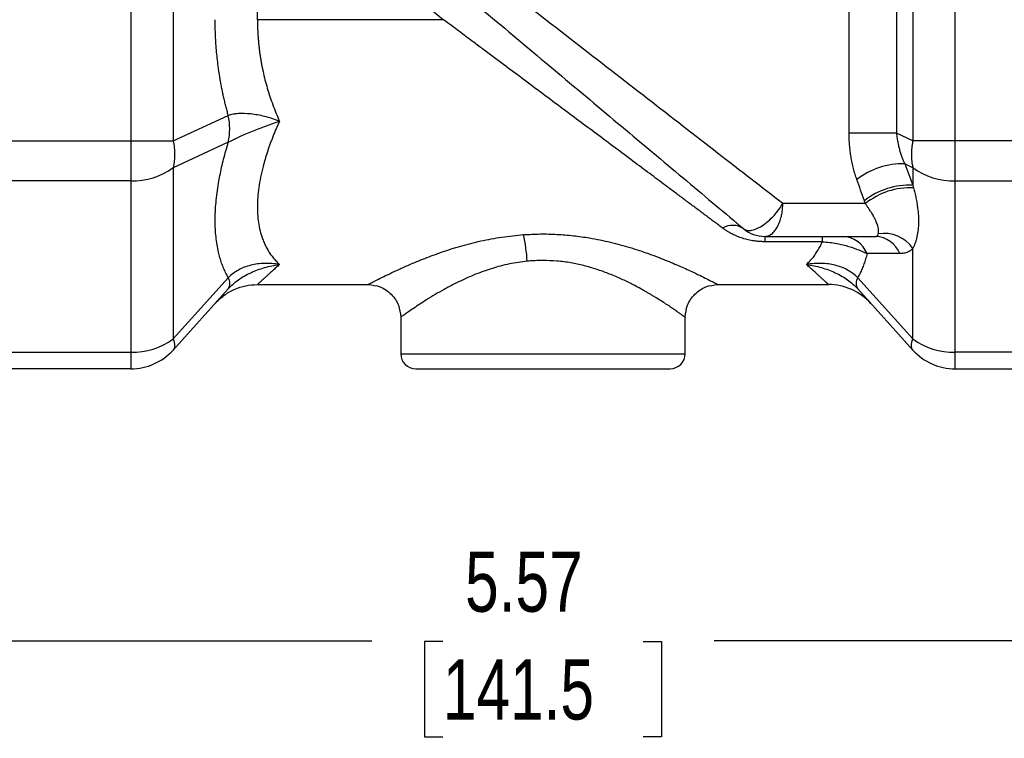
# Model space of a CAD drawing. Header units: inches. Extents: x 0 to 22, y 0 to 17.
# Tile 3 of 12: x 2.4 to 6.5, y 3.8 to 6.8. Entities that reach past the tile are written whole.
import ezdxf

# ---------------------------------------------------------------- set-up
doc = ezdxf.new("R2010")
doc.units = ezdxf.units.IN
doc.header["$LTSCALE"] = 2
doc.header["$MEASUREMENT"] = 0
doc.linetypes.add('SLD-Solid', pattern=[0])
doc.layers.add('DIMENSIONS', color=140, linetype='SLD-Solid', lineweight=25)
doc.styles.add('SLDTEXTSTYLE0', font='TXT', dxfattribs={"width": 0.75})
doc.dimstyles.new('SLDDIMSTYLE0', dxfattribs={"dimtxt": 0.25, "dimasz": 0.3, "dimexe": 0, "dimexo": 0.0625, "dimgap": 0.0625, "dimtad": 0, "dimtih": 1, "dimtoh": 1, "dimrnd": 1e-09, "dimzin": 12, "dimdsep": 46, "dimtxsty": 'SLDTEXTSTYLE0', "dimsah": 1, "dimcen": 0.09, "dimadec": 0, "dimazin": 3, "dimtfac": 1, "dimtofl": 0, "dimtmove": 0, "dimatfit": 3, "dimfxl": 0, "dimfrac": 2, "dimtolj": 1, "dimtzin": 12, "dimarcsym": 0})

# ---------------------------------------------------------------- blocks, each defined once
blk = doc.blocks.new('_D')
at = {"layer": 'DIMENSIONS'}
for p, q in [((1.806, 5.3753), (1.806, 3.9805)), ((7.377, 5.3753), (7.377, 3.9805)), ((1.806, 4.2305), (3.8804, 4.2305)), ((4.1759, 4.2286), (4.0997, 4.2286)), ((4.0997, 4.2286), (4.0997, 3.8317)), ((5.0071, 4.2286), (5.0833, 4.2286)), ((5.0833, 4.2286), (5.0833, 3.8317)), ((7.377, 4.2305), (5.3026, 4.2305)), ((4.0997, 3.8317), (4.1759, 3.8317)), ((5.0833, 3.8317), (5.0071, 3.8317))]:
    blk.add_line(p, q, dxfattribs=at)
for points in [[(1.806, 4.2305), (2.106, 4.1705), (2.106, 4.2905)], [(7.377, 4.2305), (7.077, 4.2905), (7.077, 4.1705)]]:
    blk.add_solid(points, dxfattribs=at)
at = {"layer": 'DIMENSIONS', "char_height": 0.25, "attachment_point": 1, "style": 'SLDTEXTSTYLE0'}
for s, insert in [('5.57', (4.2682, 4.6016)), ('141.5', (4.1759, 4.154))]:
    blk.add_mtext(s, dxfattribs=dict(at, insert=insert))
blk = doc.blocks.new('_D_1')
at = {"layer": 'DIMENSIONS'}
for p, q in [((4.858, 11.3942), (9.1408, 11.3942)), ((8.8908, 11.3942), (8.8908, 8.8267)), ((8.4751, 8.3753), (8.399, 8.3753)), ((8.399, 8.3753), (8.399, 7.9784)), ((9.3064, 8.3753), (9.3825, 8.3753)), ((9.3825, 8.3753), (9.3825, 7.9784)), ((8.399, 7.9784), (8.4751, 7.9784)), ((9.3825, 7.9784), (9.3064, 7.9784)), ((8.8908, 5.3602), (8.8908, 7.9276)), ((7.361, 5.3602), (9.1408, 5.3602))]:
    blk.add_line(p, q, dxfattribs=at)
for points in [[(8.8908, 11.3942), (8.8308, 11.0942), (8.9508, 11.0942)], [(8.8908, 5.3602), (8.9508, 5.6602), (8.8308, 5.6602)]]:
    blk.add_solid(points, dxfattribs=at)
at = {"layer": 'DIMENSIONS', "char_height": 0.25, "attachment_point": 1, "style": 'SLDTEXTSTYLE0'}
for s, insert in [('6.03', (8.5675, 8.7483)), ('153.3', (8.4751, 8.3006))]:
    blk.add_mtext(s, dxfattribs=dict(at, insert=insert))

msp = doc.modelspace()

# ---------------------------------------------------------------- linework, layer by layer
for p, q in [((2.8809, 7.9939), (2.8809, 6.3073)), ((6.3021, 6.3073), (6.3021, 7.9939)), ((3.0563, 7.9487), (3.0563, 6.3073)), ((5.8621, 6.3386), (5.8621, 7.9487)), ((6.0586, 7.9487), (6.0586, 6.3386)), ((6.1267, 7.9487), (6.1267, 6.3073)), ((3.4062, 7.458), (4.1783, 6.8102)), ((3.4062, 6.8102), (3.4062, 7.458)), ((4.1783, 6.8102), (3.4062, 6.8102)), ((3.0563, 6.3073), (3.2853, 6.4127)), ((6.0586, 6.3386), (5.8621, 6.3386)), ((6.1267, 6.3073), (6.0586, 6.3386)), ((1.922, 6.3073), (2.8809, 6.3073)), ((2.8809, 6.3073), (3.0563, 6.3073)), ((2.8809, 6.3073), (2.8809, 6.1404)), ((3.2853, 6.301), (3.0563, 6.1956)), ((6.3021, 6.3073), (6.1267, 6.3073)), ((7.261, 6.3073), (6.3021, 6.3073)), ((6.3021, 6.1404), (6.3021, 6.3073)), ((3.0563, 6.1956), (3.0563, 5.4845)), ((6.1267, 6.1956), (6.093, 6.2111)), ((6.1267, 6.1956), (6.1267, 6.1225)), ((2.8809, 6.1404), (1.922, 6.1404)), ((2.8809, 6.1404), (2.8809, 5.4293)), ((6.3021, 6.1404), (7.261, 6.1404)), ((6.3021, 5.4293), (6.3021, 6.1404)), ((5.9297, 6.0462), (5.5867, 6.0462)), ((5.512, 5.9102), (5.512, 5.8882)), ((5.7507, 5.8882), (5.512, 5.8882)), ((5.7507, 5.9102), (5.7507, 5.8882)), ((6.1267, 5.4845), (6.1267, 5.8595)), ((6.073, 5.8385), (5.9367, 5.8385)), ((3.0563, 5.4845), (3.2853, 5.7388)), ((5.8977, 5.7388), (6.1267, 5.4845)), ((3.2853, 5.6926), (3.0563, 5.4382)), ((3.4062, 5.7102), (3.8656, 5.7102)), ((5.3174, 5.7102), (5.7768, 5.7102)), ((6.1267, 5.4382), (5.8977, 5.6926)), ((4.001, 5.5747), (4.001, 5.4232)), ((5.182, 5.4232), (5.182, 5.5747)), ((1.922, 5.4293), (2.8809, 5.4293)), ((2.8809, 5.4293), (2.8809, 5.3602)), ((4.001, 5.4232), (4.5915, 5.4232)), ((4.5915, 5.4232), (5.182, 5.4232)), ((7.261, 5.4293), (6.3021, 5.4293)), ((6.3021, 5.3602), (6.3021, 5.4293)), ((2.8809, 5.3602), (1.922, 5.3602)), ((6.3021, 5.3602), (7.261, 5.3602))]:
    msp.add_line(p, q)
for centre, radius, start, end in [((3.0311, 6.3568), 0.2602, 347.6103, 12.3897), ((2.887, 6.4272), 0.2868, 268.7816, 306.1689), ((6.0823, 5.9045), 0.3068, 88.009, 127.8474), ((6.296, 6.4272), 0.2868, 233.8311, 271.2184), ((6.1112, 5.824), 0.2988, 87.0302, 128.4335), ((6.1156, 5.817), 0.2951, 87.2942, 129.0571), ((5.3786, 5.8737), 0.0823, 56.0543, 120.2643), ((5.512, 6.0462), 0.136, 230, 270), ((3.7123, 5.7522), 0.8157, 3.8504, 11.6818), ((5.8309, 5.7964), 0.1139, 21.7118, 87.6187), ((5.9672, 5.7964), 0.1139, 21.7118, 87.6187), ((6.0082, 5.7804), 0.1424, 33.7202, 100.0272), ((3.2452, 5.7157), 0.0463, 330.0125, 29.9875), ((5.9378, 5.7157), 0.0463, 150.0125, 209.9875), ((5.7768, 5.4742), 0.236, 42, 90), ((2.887, 5.7161), 0.2868, 268.7816, 306.1689), ((6.296, 5.7161), 0.2868, 233.8311, 271.2184), ((2.8809, 5.5962), 0.236, 270, 318), ((6.3021, 5.5962), 0.236, 222, 270), ((4.064, 5.4232), 0.063, 180, 270), ((5.119, 5.4232), 0.063, 270, 0)]:
    msp.add_arc(centre, radius, start, end)
for points, knots in [([(5.5867, 6.0462), (5.501, 6.1127), (5.4105, 6.1829), (5.2225, 6.3288), (5.125, 6.4045), (4.9258, 6.5591), (4.8241, 6.638), (4.6194, 6.7968), (4.5165, 6.8767), (4.3123, 7.0352), (4.2111, 7.1138), (4.0132, 7.2673), (3.9166, 7.3423), (3.7308, 7.4865), (3.6416, 7.5557), (3.4732, 7.6864), (3.3939, 7.7479), (3.3208, 7.8047)], [0, 0, 0, 0, 0.125, 0.125, 0.25, 0.25, 0.375, 0.375, 0.5, 0.5, 0.625, 0.625, 0.75, 0.75, 0.875, 0.875, 1, 1, 1, 1]), ([(3.4156, 7.6276), (3.484, 7.5703), (3.5571, 7.5089), (3.7109, 7.3799), (3.7915, 7.3122), (3.9583, 7.1723), (4.0444, 7.1), (4.2199, 6.9528), (4.3092, 6.8778), (4.4888, 6.7272), (4.579, 6.6514), (4.7581, 6.5012), (4.8469, 6.4266), (5.0209, 6.2807), (5.106, 6.2093), (5.2702, 6.0715), (5.3494, 6.0051), (5.4245, 5.942)], [0, 0, 0, 0, 0.125, 0.125, 0.25, 0.25, 0.375, 0.375, 0.5, 0.5, 0.625, 0.625, 0.75, 0.75, 0.875, 0.875, 1, 1, 1, 1]), ([(3.2853, 6.4127), (3.2835, 6.4191), (3.28, 6.4319), (3.275, 6.4513), (3.2702, 6.4708), (3.2657, 6.4904), (3.2615, 6.51), (3.2576, 6.5297), (3.2539, 6.5494), (3.2505, 6.5692), (3.2474, 6.5891), (3.2438, 6.6135), (3.2402, 6.6424), (3.2368, 6.6758), (3.2341, 6.7093), (3.2322, 6.7429), (3.231, 6.7765), (3.2309, 6.7989), (3.2308, 6.8102)], [0, 0, 0, 0, 0.05113, 0.102056, 0.152798, 0.203373, 0.253802, 0.304102, 0.354295, 0.404398, 0.454431, 0.504415, 0.58747, 0.670217, 0.752749, 0.835161, 0.917546, 1, 1, 1, 1]), ([(3.4062, 6.8102), (3.4062, 6.8046), (3.4063, 6.7936), (3.4067, 6.777), (3.4074, 6.7604), (3.4083, 6.7439), (3.4096, 6.7273), (3.4111, 6.7108), (3.4129, 6.6942), (3.4149, 6.6777), (3.4172, 6.6612), (3.4198, 6.6447), (3.4227, 6.6283), (3.4259, 6.6119), (3.4306, 6.5893), (3.4374, 6.5604), (3.4469, 6.5257), (3.4577, 6.4911), (3.4698, 6.4568), (3.483, 6.4226), (3.4928, 6.4004), (3.4978, 6.3892)], [0, 0, 0, 0, 0.0372665, 0.0745618, 0.111896, 0.1492793, 0.1867216, 0.2242331, 0.2618236, 0.299503, 0.3372813, 0.3751681, 0.413173, 0.4513058, 0.4895758, 0.5719957, 0.6553635, 0.7397658, 0.8252863, 0.9120054, 1, 1, 1, 1]), ([(5.3371, 5.9448), (5.332, 5.9486), (5.3218, 5.9562), (5.3061, 5.9679), (5.2901, 5.9799), (5.2736, 5.9922), (5.2567, 6.0048), (5.2394, 6.0178), (5.2216, 6.031), (5.2035, 6.0445), (5.185, 6.0584), (5.166, 6.0725), (5.1467, 6.087), (5.1269, 6.1017), (5.0925, 6.1274), (5.0419, 6.1652), (4.9732, 6.2166), (4.8997, 6.2714), (4.8006, 6.3455), (4.6688, 6.4438), (4.5365, 6.5427), (4.4246, 6.6262), (4.3559, 6.6775), (4.2948, 6.7231), (4.2406, 6.7636), (4.2004, 6.7936), (4.1783, 6.8102)], [0, 0, 0, 0, 0.015542, 0.03131, 0.047305, 0.063529, 0.079983, 0.096668, 0.113586, 0.130738, 0.148125, 0.165749, 0.183611, 0.201711, 0.220051, 0.27742, 0.337893, 0.40149, 0.468232, 0.591896, 0.73321, 0.796342, 0.867357, 0.901701, 0.945916, 1, 1, 1, 1]), ([(3.4978, 6.3892), (3.4764, 6.3969), (3.4558, 6.4032), (3.4161, 6.4131), (3.3968, 6.4166), (3.36, 6.4206), (3.3427, 6.421), (3.3194, 6.4194), (3.3121, 6.4185), (3.2981, 6.4161), (3.2914, 6.4145), (3.2853, 6.4127)], [0, 0, 0, 0, 0.25, 0.25, 0.5, 0.5, 0.75, 0.75, 0.875, 0.875, 1, 1, 1, 1]), ([(3.2853, 6.301), (3.2914, 6.3045), (3.2981, 6.308), (3.3121, 6.315), (3.3194, 6.3186), (3.3427, 6.3292), (3.36, 6.3365), (3.3968, 6.3514), (3.4161, 6.3589), (3.4558, 6.3739), (3.4764, 6.3815), (3.4978, 6.3892)], [0, 0, 0, 0, 0.125, 0.125, 0.25, 0.25, 0.5, 0.5, 0.75, 0.75, 1, 1, 1, 1]), ([(3.4978, 6.3892), (3.4953, 6.3837), (3.4904, 6.3727), (3.4833, 6.3563), (3.4765, 6.34), (3.4701, 6.3239), (3.464, 6.3079), (3.4581, 6.2921), (3.4526, 6.2765), (3.4474, 6.261), (3.4425, 6.2457), (3.438, 6.2305), (3.4337, 6.2156), (3.423, 6.1756), (3.4102, 6.1124), (3.4042, 6.0311), (3.4102, 5.9574), (3.424, 5.9072), (3.4378, 5.875), (3.4473, 5.8568), (3.458, 5.8395), (3.47, 5.8232), (3.4832, 5.8079), (3.4929, 5.7986), (3.4978, 5.7939)], [0, 0, 0, 0, 0.021875, 0.043588, 0.065145, 0.086551, 0.107809, 0.128924, 0.149903, 0.170749, 0.191467, 0.212064, 0.232544, 0.252912, 0.377369, 0.500007, 0.622642, 0.747103, 0.787947, 0.829259, 0.871081, 0.913452, 0.956413, 1, 1, 1, 1]), ([(5.8941, 6.1468), (5.8928, 6.1505), (5.8903, 6.1578), (5.8867, 6.1691), (5.8833, 6.1805), (5.8802, 6.1921), (5.8773, 6.2039), (5.8747, 6.2159), (5.8723, 6.228), (5.8694, 6.2442), (5.8665, 6.2645), (5.864, 6.289), (5.8624, 6.3137), (5.8622, 6.3303), (5.8621, 6.3386)], [0, 0, 0, 0, 0.062126, 0.124295, 0.186568, 0.249004, 0.311663, 0.374604, 0.437884, 0.501562, 0.625851, 0.750078, 0.874658, 1, 1, 1, 1]), ([(6.0586, 6.3386), (6.059, 6.335), (6.0598, 6.3279), (6.0613, 6.3176), (6.0629, 6.3077), (6.0647, 6.2984), (6.0666, 6.2895), (6.0686, 6.2813), (6.0715, 6.27), (6.0756, 6.2562), (6.0811, 6.24), (6.0868, 6.225), (6.091, 6.2157), (6.093, 6.2111)], [0, 0, 0, 0, 0.08221, 0.16075, 0.235619, 0.30682, 0.374354, 0.438222, 0.498425, 0.63477, 0.763789, 0.885518, 1, 1, 1, 1]), ([(3.0563, 6.3073), (3.0603, 6.2878), (3.0623, 6.2684), (3.0623, 6.2307), (3.0603, 6.2126), (3.0563, 6.1956)], [0, 0, 0, 0, 0.5, 0.5, 1, 1, 1, 1]), ([(3.2853, 5.7388), (3.2835, 5.742), (3.28, 5.7482), (3.275, 5.758), (3.2703, 5.7679), (3.2658, 5.7782), (3.2616, 5.7887), (3.2577, 5.7994), (3.254, 5.8104), (3.2506, 5.8217), (3.2475, 5.8332), (3.2408, 5.8608), (3.2331, 5.907), (3.2297, 5.9762), (3.2331, 6.0509), (3.2415, 6.1144), (3.2505, 6.1636), (3.2576, 6.197), (3.2657, 6.2311), (3.2749, 6.2657), (3.2818, 6.2892), (3.2853, 6.301)], [0, 0, 0, 0, 0.025423, 0.050746, 0.075978, 0.101127, 0.126204, 0.151217, 0.176176, 0.201092, 0.225972, 0.250828, 0.37568, 0.500006, 0.62428, 0.749183, 0.798901, 0.848765, 0.898852, 0.949239, 1, 1, 1, 1]), ([(6.1267, 6.3073), (6.1262, 6.3048), (6.1252, 6.2999), (6.124, 6.2924), (6.1229, 6.2851), (6.1218, 6.2754), (6.1209, 6.2635), (6.1205, 6.2495), (6.1209, 6.2357), (6.122, 6.2221), (6.1238, 6.2087), (6.1257, 6.2), (6.1267, 6.1956)], [0, 0, 0, 0, 0.063984, 0.127429, 0.190486, 0.253312, 0.377082, 0.500017, 0.622953, 0.746722, 0.87258, 1, 1, 1, 1]), ([(6.093, 6.2111), (6.0987, 6.1963), (6.11, 6.1668), (6.1211, 6.1372), (6.1267, 6.1225)], [0, 0, 0, 0, 0.500612, 1, 1, 1, 1]), ([(5.9254, 6.0581), (5.9203, 6.0728), (5.91, 6.1023), (5.8994, 6.1319), (5.8941, 6.1468)], [0, 0, 0, 0, 0.495224, 1, 1, 1, 1]), ([(6.1296, 6.1118), (6.1305, 6.1083), (6.1324, 6.1013), (6.135, 6.0908), (6.1374, 6.0803), (6.1397, 6.0698), (6.1417, 6.0592), (6.1436, 6.0486), (6.1466, 6.0298), (6.1495, 6.0032), (6.1506, 5.97), (6.1489, 5.9385), (6.145, 5.914), (6.1406, 5.8956), (6.1365, 5.8826), (6.1319, 5.8704), (6.1284, 5.8631), (6.1267, 5.8595)], [0, 0, 0, 0, 0.0341594, 0.068795, 0.1039353, 0.1396075, 0.1758376, 0.2126503, 0.2500694, 0.3748245, 0.500266, 0.6263618, 0.7504075, 0.8140545, 0.8767756, 0.9387094, 1, 1, 1, 1]), ([(5.4245, 5.942), (5.4277, 5.9393), (5.4318, 5.9372), (5.4415, 5.9347), (5.4473, 5.9344), (5.4604, 5.9361), (5.4678, 5.9381), (5.4837, 5.9446), (5.4922, 5.949), (5.5094, 5.9601), (5.5182, 5.9667), (5.535, 5.9813), (5.5431, 5.9892), (5.5581, 6.0056), (5.5649, 6.014), (5.577, 6.0305), (5.5822, 6.0385), (5.5867, 6.0462)], [0, 0, 0, 0, 0.125, 0.125, 0.25, 0.25, 0.375, 0.375, 0.5, 0.5, 0.625, 0.625, 0.75, 0.75, 0.875, 0.875, 1, 1, 1, 1]), ([(5.512, 5.9102), (5.5129, 5.9102), (5.5149, 5.9102), (5.5195, 5.9107), (5.5263, 5.9124), (5.5329, 5.9154), (5.5375, 5.9183), (5.5417, 5.9212), (5.5473, 5.926), (5.5541, 5.9336), (5.5599, 5.9416), (5.5656, 5.951), (5.571, 5.9623), (5.5757, 5.9747), (5.5797, 5.9882), (5.5826, 6.001), (5.5846, 6.0138), (5.5858, 6.0246), (5.5865, 6.0354), (5.5866, 6.0426), (5.5867, 6.0462)], [0, 0, 0, 0, 0.024346, 0.051849, 0.11651, 0.200443, 0.225849, 0.239991, 0.314895, 0.383347, 0.445081, 0.500009, 0.57929, 0.654518, 0.711776, 0.795034, 0.847138, 0.898999, 0.94979, 1, 1, 1, 1]), ([(5.9834, 5.9206), (5.9836, 5.9214), (5.9839, 5.9231), (5.9843, 5.9266), (5.9844, 5.9312), (5.9841, 5.9365), (5.9833, 5.9439), (5.9809, 5.955), (5.9761, 5.9688), (5.9711, 5.9796), (5.9683, 5.9854), (5.9663, 5.9891), (5.9641, 5.9932), (5.9607, 5.9992), (5.9562, 6.0069), (5.9503, 6.0161), (5.9438, 6.026), (5.937, 6.0358), (5.932, 6.0428), (5.9297, 6.0462)], [0, 0, 0, 0, 0.036327, 0.076306, 0.143518, 0.201301, 0.249422, 0.36241, 0.499605, 0.57861, 0.605678, 0.624479, 0.6596, 0.692213, 0.749931, 0.81657, 0.874771, 0.940191, 1, 1, 1, 1]), ([(5.512, 5.8882), (5.5095, 5.8882), (5.5046, 5.8882), (5.4973, 5.8885), (5.4901, 5.8889), (5.4828, 5.8895), (5.4755, 5.8903), (5.4682, 5.8913), (5.4553, 5.8933), (5.4368, 5.8972), (5.4142, 5.904), (5.3926, 5.9124), (5.3749, 5.9209), (5.3603, 5.9291), (5.3484, 5.9366), (5.3409, 5.942), (5.3371, 5.9448)], [0, 0, 0, 0, 0.035334, 0.070701, 0.106167, 0.1418, 0.177666, 0.213828, 0.25035, 0.372543, 0.500154, 0.622465, 0.750328, 0.83173, 0.914887, 1, 1, 1, 1]), ([(3.8656, 5.7105), (3.8659, 5.7106), (3.8666, 5.711), (3.8775, 5.7167), (3.8959, 5.7262), (3.9219, 5.7392), (3.9541, 5.7549), (3.9923, 5.7729), (4.0404, 5.7943), (4.1, 5.8191), (4.1717, 5.8457), (4.2497, 5.8705), (4.3329, 5.8919), (4.4204, 5.9088), (4.4809, 5.9145), (4.5111, 5.9174)], [0, 0, 0, 0, 0.0557002, 0.1227402, 0.1906963, 0.257389, 0.3254583, 0.3923907, 0.4604629, 0.5503611, 0.6406139, 0.7299539, 0.820465, 0.9104789, 1, 1, 1, 1]), ([(4.5111, 5.9174), (4.5341, 5.9186), (4.5802, 5.9211), (4.6495, 5.9194), (4.7181, 5.9138), (4.7926, 5.9033), (4.8719, 5.8869), (4.9537, 5.8644), (5.0302, 5.839), (5.1004, 5.8121), (5.163, 5.7855), (5.2128, 5.7626), (5.2509, 5.7443), (5.279, 5.7302), (5.3004, 5.7193), (5.3133, 5.7126), (5.3189, 5.7097), (5.3176, 5.7104), (5.3174, 5.7105)], [0, 0, 0, 0, 0.0585869, 0.1171178, 0.1752082, 0.2339334, 0.3111516, 0.388953, 0.4667109, 0.5444893, 0.6222463, 0.6989677, 0.7578708, 0.8155816, 0.8744675, 0.932455, 0.9904792, 1, 1, 1, 1]), ([(5.512, 5.9102), (5.6022, 5.9102), (5.6867, 5.9102), (5.841, 5.9102), (5.9108, 5.9102), (5.972, 5.9102)], [0, 0, 0, 0, 0.5, 0.5, 1, 1, 1, 1]), ([(5.6852, 5.7939), (5.6878, 5.7963), (5.6929, 5.8011), (5.7001, 5.8086), (5.7071, 5.8164), (5.7137, 5.8245), (5.72, 5.8328), (5.7259, 5.8414), (5.7316, 5.8502), (5.7369, 5.8593), (5.7418, 5.8687), (5.7465, 5.8782), (5.7493, 5.8849), (5.7507, 5.8882)], [0, 0, 0, 0, 0.0941759, 0.1876331, 0.2803926, 0.3724756, 0.4639038, 0.5546995, 0.6448854, 0.7344845, 0.8235205, 0.9120175, 1, 1, 1, 1]), ([(5.7507, 5.8882), (5.7613, 5.8875), (5.7716, 5.8865), (5.7916, 5.884), (5.8013, 5.8824), (5.8199, 5.8789), (5.8288, 5.877), (5.8457, 5.8729), (5.8538, 5.8707), (5.8769, 5.864), (5.8905, 5.8591), (5.9153, 5.8491), (5.9266, 5.8439), (5.9367, 5.8385)], [0, 0, 0, 0, 0.125, 0.125, 0.25, 0.25, 0.375, 0.375, 0.5, 0.5, 0.75, 0.75, 1, 1, 1, 1]), ([(5.972, 5.9102), (5.9726, 5.9102), (5.974, 5.9102), (5.9758, 5.9107), (5.9775, 5.9114), (5.9791, 5.9124), (5.9805, 5.9138), (5.9818, 5.9157), (5.9828, 5.9179), (5.9832, 5.9197), (5.9834, 5.9206)], [0, 0, 0, 0, 0.102389, 0.211243, 0.326646, 0.448677, 0.576869, 0.711227, 0.852954, 1, 1, 1, 1]), ([(6.1267, 5.8595), (6.1255, 5.8584), (6.1231, 5.8561), (6.1193, 5.8532), (6.1154, 5.8504), (6.1113, 5.848), (6.1071, 5.8458), (6.1012, 5.8432), (6.0935, 5.8408), (6.0836, 5.8389), (6.0765, 5.8386), (6.073, 5.8385)], [0, 0, 0, 0, 0.084428, 0.168355, 0.25186, 0.335023, 0.417922, 0.50064, 0.66903, 0.83523, 1, 1, 1, 1]), ([(4.5261, 5.807), (4.5138, 5.8056), (4.4889, 5.8027), (4.4516, 5.7958), (4.4155, 5.7874), (4.3805, 5.7773), (4.3462, 5.7659), (4.3071, 5.7511), (4.2648, 5.7329), (4.221, 5.7116), (4.1804, 5.6899), (4.1424, 5.6679), (4.1089, 5.6474), (4.0789, 5.6281), (4.0539, 5.6114), (4.0328, 5.5968), (4.0167, 5.5854), (4.0061, 5.5778), (4.001, 5.5742), (4.0015, 5.5746), (4.0017, 5.5747)], [0, 0, 0, 0, 0.041674, 0.084792, 0.129459, 0.169852, 0.21315, 0.259394, 0.324103, 0.388806, 0.453938, 0.518861, 0.588033, 0.648581, 0.715655, 0.778328, 0.844477, 0.90833, 0.973139, 1, 1, 1, 1]), ([(4.5915, 5.8102), (4.5871, 5.8102), (4.5784, 5.8101), (4.5654, 5.8097), (4.5523, 5.8091), (4.5392, 5.8082), (4.5305, 5.8074), (4.5261, 5.807)], [0, 0, 0, 0, 0.1987741, 0.3980843, 0.5980079, 0.7986212, 1, 1, 1, 1]), ([(5.1813, 5.5747), (5.1814, 5.5746), (5.1816, 5.5744), (5.1757, 5.5787), (5.1657, 5.5859), (5.1533, 5.5946), (5.1406, 5.6034), (5.1253, 5.6139), (5.1071, 5.6261), (5.0859, 5.6398), (5.0663, 5.6521), (5.0497, 5.6623), (5.0378, 5.6694), (5.0254, 5.6766), (5.0122, 5.6842), (4.9937, 5.6945), (4.9749, 5.7046), (4.9534, 5.7156), (4.9345, 5.7249), (4.9113, 5.7357), (4.8875, 5.7461), (4.8626, 5.7561), (4.8386, 5.7651), (4.8052, 5.7766), (4.762, 5.7891), (4.7063, 5.801), (4.6497, 5.8087), (4.6107, 5.8097), (4.5915, 5.8102)], [0, 0, 0, 0, 0.035306, 0.094924, 0.155924, 0.194545, 0.234537, 0.275948, 0.318277, 0.363812, 0.40994, 0.430719, 0.452854, 0.471772, 0.492765, 0.516834, 0.558665, 0.577279, 0.609435, 0.637471, 0.670716, 0.701937, 0.731143, 0.758341, 0.820763, 0.878826, 0.940183, 1, 1, 1, 1]), ([(5.9367, 5.8385), (5.9358, 5.8348), (5.9339, 5.8275), (5.9309, 5.8167), (5.9275, 5.8062), (5.924, 5.7958), (5.9202, 5.7858), (5.9162, 5.7759), (5.9119, 5.7663), (5.9074, 5.7569), (5.9027, 5.7477), (5.8993, 5.7418), (5.8977, 5.7388)], [0, 0, 0, 0, 0.099097, 0.198305, 0.297657, 0.397187, 0.49693, 0.596918, 0.697187, 0.797768, 0.898695, 1, 1, 1, 1]), ([(3.4978, 5.7939), (3.4764, 5.7971), (3.4558, 5.7984), (3.4161, 5.7973), (3.3968, 5.7949), (3.36, 5.7856), (3.3427, 5.7789), (3.3194, 5.766), (3.3121, 5.7612), (3.2981, 5.7507), (3.2914, 5.745), (3.2853, 5.7388)], [0, 0, 0, 0, 0.25, 0.25, 0.5, 0.5, 0.75, 0.75, 0.875, 0.875, 1, 1, 1, 1]), ([(3.2853, 5.6926), (3.2914, 5.6994), (3.2981, 5.7059), (3.3121, 5.7183), (3.3194, 5.7242), (3.3427, 5.7408), (3.36, 5.7508), (3.3968, 5.7679), (3.4161, 5.7749), (3.4558, 5.7863), (3.4764, 5.7907), (3.4978, 5.7939)], [0, 0, 0, 0, 0.125, 0.125, 0.25, 0.25, 0.5, 0.5, 0.75, 0.75, 1, 1, 1, 1]), ([(3.4978, 5.7939), (3.4953, 5.7916), (3.4904, 5.7871), (3.4833, 5.7807), (3.4765, 5.7745), (3.4701, 5.7686), (3.464, 5.763), (3.4581, 5.7576), (3.4526, 5.7526), (3.4474, 5.7479), (3.4425, 5.7434), (3.438, 5.7392), (3.4337, 5.7353), (3.4287, 5.7307), (3.4234, 5.7259), (3.4181, 5.721), (3.4137, 5.7171), (3.4104, 5.714), (3.408, 5.7118), (3.4065, 5.7104), (3.4063, 5.7102), (3.4062, 5.7102)], [0, 0, 0, 0, 0.043731, 0.087141, 0.130237, 0.17303, 0.215529, 0.257743, 0.299682, 0.341357, 0.382777, 0.423953, 0.464896, 0.505616, 0.577293, 0.648513, 0.719339, 0.789835, 0.860066, 0.930099, 1, 1, 1, 1]), ([(5.8977, 5.7388), (5.8915, 5.745), (5.8849, 5.7507), (5.8709, 5.7612), (5.8635, 5.766), (5.8402, 5.7789), (5.823, 5.7856), (5.7861, 5.7949), (5.7669, 5.7973), (5.7271, 5.7984), (5.7065, 5.7971), (5.6852, 5.7939)], [0, 0, 0, 0, 0.125, 0.125, 0.25, 0.25, 0.5, 0.5, 0.75, 0.75, 1, 1, 1, 1]), ([(5.7768, 5.7102), (5.7767, 5.7102), (5.7767, 5.7102), (5.7763, 5.7106), (5.7756, 5.7112), (5.7746, 5.7121), (5.7734, 5.7132), (5.7719, 5.7146), (5.7701, 5.7162), (5.7681, 5.7181), (5.7657, 5.7203), (5.7631, 5.7226), (5.7603, 5.7253), (5.7571, 5.7281), (5.7524, 5.7325), (5.7456, 5.7387), (5.7361, 5.7474), (5.7253, 5.7572), (5.7132, 5.7683), (5.6999, 5.7804), (5.6901, 5.7894), (5.6852, 5.7939)], [0, 0, 0, 0, 0.037266, 0.074562, 0.111896, 0.149279, 0.186722, 0.224233, 0.261824, 0.299503, 0.337281, 0.375168, 0.413173, 0.451306, 0.489576, 0.571996, 0.655364, 0.739766, 0.825286, 0.912005, 1, 1, 1, 1]), ([(5.6852, 5.7939), (5.7065, 5.7907), (5.7271, 5.7863), (5.7669, 5.7749), (5.7861, 5.7679), (5.823, 5.7508), (5.8402, 5.7408), (5.8635, 5.7242), (5.8709, 5.7183), (5.8849, 5.7059), (5.8915, 5.6994), (5.8977, 5.6926)], [0, 0, 0, 0, 0.25, 0.25, 0.5, 0.5, 0.75, 0.75, 0.875, 0.875, 1, 1, 1, 1]), ([(3.2308, 5.6321), (3.2424, 5.6435), (3.266, 5.6667), (3.3096, 5.6912), (3.3569, 5.7072), (3.3899, 5.7092), (3.4062, 5.7102)], [0, 0, 0, 0, 0.247238, 0.499999, 0.752761, 1, 1, 1, 1]), ([(3.865, 5.7102), (3.8821, 5.7083), (3.9084, 5.7056), (3.9401, 5.6886), (3.9619, 5.671), (3.9794, 5.6493), (3.9964, 5.6176), (3.9992, 5.5913), (4.001, 5.5742)], [0, 0, 0, 0, 0.2394567, 0.3683604, 0.4999996, 0.631639, 0.7605428, 1, 1, 1, 1]), ([(5.182, 5.5742), (5.1838, 5.5913), (5.1866, 5.6176), (5.2036, 5.6492), (5.2211, 5.671), (5.2429, 5.6886), (5.2746, 5.7055), (5.3009, 5.7083), (5.318, 5.7102)], [0, 0, 0, 0, 0.2394552, 0.3683619, 0.5000052, 0.6316475, 0.7605519, 1, 1, 1, 1]), ([(3.0563, 5.4845), (3.0603, 5.4739), (3.0623, 5.4645), (3.0623, 5.4489), (3.0603, 5.4427), (3.0563, 5.4382)], [0, 0, 0, 0, 0.5, 0.5, 1, 1, 1, 1]), ([(6.1267, 5.4382), (6.1227, 5.4427), (6.1206, 5.4489), (6.1206, 5.4645), (6.1227, 5.4739), (6.1267, 5.4845)], [0, 0, 0, 0, 0.5, 0.5, 1, 1, 1, 1]), ([(4.064, 5.3602), (4.064, 5.3602), (4.0777, 5.3602), (4.1306, 5.3602), (4.1697, 5.3602), (4.2673, 5.3602), (4.3258, 5.3602), (4.4534, 5.3602), (4.5224, 5.3602), (4.5915, 5.3602)], [0, 0, 0, 0, 0.25, 0.25, 0.5, 0.5, 0.75, 0.75, 1, 1, 1, 1]), ([(4.5915, 5.3602), (4.6605, 5.3602), (4.7296, 5.3602), (4.8571, 5.3602), (4.9157, 5.3602), (5.0133, 5.3602), (5.0524, 5.3602), (5.1053, 5.3602), (5.119, 5.3602), (5.119, 5.3602)], [0, 0, 0, 0, 0.25, 0.25, 0.5, 0.5, 0.75, 0.75, 1, 1, 1, 1])]:
    msp.add_open_spline(points, degree=3, knots=knots)
for points in [[(6.1267, 6.1225), (6.1276, 6.1189), (6.1286, 6.1153), (6.1296, 6.1118)], [(5.9297, 6.0462), (5.9283, 6.0502), (5.9268, 6.0541), (5.9254, 6.0581)]]:
    msp.add_open_spline(points, degree=3)

# ---------------------------------------------------------------- dimensions: what is measured, and where the dimension line sits
at = {"layer": 'DIMENSIONS'}
dim = msp.add_linear_dim(base=(8.8908, 5.3602), p1=(4.758, 11.3942), p2=(7.261, 5.3602), angle=90, dimstyle='SLDDIMSTYLE0', dxfattribs=at)
dim.commit()
dim.dimension.update_dxf_attribs({"geometry": '_D_1', "text_midpoint": (8.8908, 8.3772), "dimtype": 160})
dim = msp.add_linear_dim(base=(1.806, 4.2305), p1=(7.377, 5.4753), p2=(1.806, 5.4753), dimstyle='SLDDIMSTYLE0', dxfattribs=at)
dim.commit()
dim.dimension.update_dxf_attribs({"geometry": '_D', "text_midpoint": (4.5915, 4.2305), "dimtype": 160})

doc.saveas('drawing.dxf')
